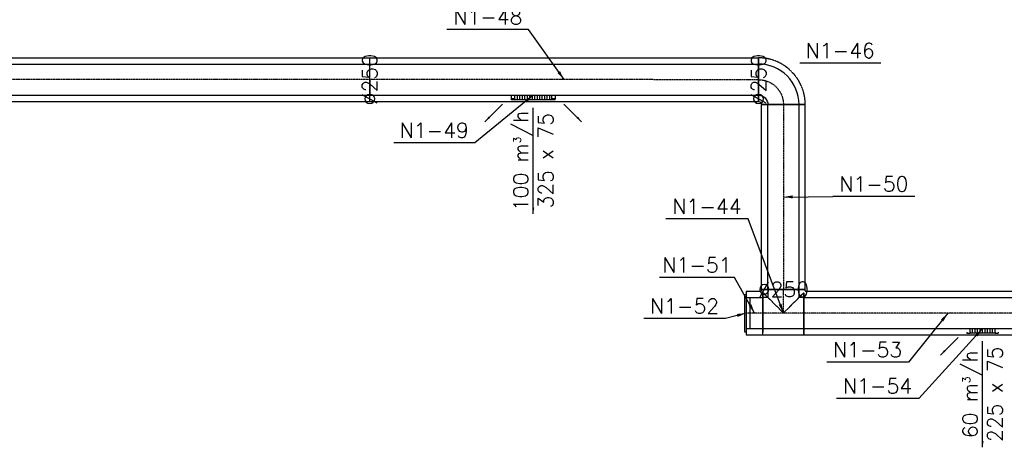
# Model space of a CAD drawing. Header units: millimetres. Extents: x -40063 to 512011, y 350190 to 687060.
# Tile 122 of 256: x 97542 to 105449, y 606058 to 609488. Entities that reach past the tile are written whole.
import ezdxf

# ---------------------------------------------------------------- set-up
doc = ezdxf.new("R2010")
doc.units = ezdxf.units.MM
doc.linetypes.add('DASHDOT', pattern=[1, 0.5, -0.25, 0, -0.25])
doc.linetypes.add('DASHED', pattern=[0.75, 0.5, -0.25])
doc.layers.get('0').update_dxf_attribs({"color": 8})
for name, color, linetype in [('FLUID-N1', 7, 'Continuous'), ('FLUID-N1-120-ARRGR', 7, 'Continuous'), ('FLUID-N1-120-DIM', 7, 'Continuous'), ('FLUID-N1-120-NUM', 7, 'Continuous'), ('FLUID-N1-INS', 7, 'Continuous'), ('FLUID-N1-SYM', 7, 'Continuous')]:
    doc.layers.add(name, color=color, linetype=linetype)
doc.styles.add('FDBES', font='simplex.shx')
doc.dimstyles.new('FDBES', dxfattribs={"dimscale": 50, "dimtxt": 4, "dimasz": 2.5, "dimexe": 0.8, "dimexo": 2, "dimgap": 1, "dimtad": 1, "dimdsep": 46, "dimtxsty": 'FDBES', "dimcen": 2.5, "dimclrd": 4, "dimclre": 5, "dimadec": 0, "dimazin": 0, "dimtfac": 1, "dimtmove": 0, "dimatfit": 3, "dimfxl": 1, "dimarcsym": 0})

# ---------------------------------------------------------------- blocks, each defined once
blk = doc.blocks.new('*U16754')
at = {"color": 0, "linetype": 'ByBlock', "lineweight": -2}
for p, q in [((3000, 125), (-3000, 125)), ((3000, -125), (-3000, -125))]:
    blk.add_line(p, q, dxfattribs=at)
at = {"color": 5, "linetype": 'Continuous', "lineweight": -2}
for p, q in [((3000, 125), (3000, 0)), ((-3000, -125), (-3000, 0)), ((3000, 0), (3000, -125))]:
    blk.add_line(p, q, dxfattribs=at)
at = {"layer": 'FLUID-N1-INS', "color": 5, "linetype": 'DASHED', "lineweight": -3}
for p, q in [((-3000, 0), (-3000, 175)), ((3000, 175), (-3000, 175)), ((3000, 175), (3000, 125)), ((-3000, -175), (-3000, -125)), ((3000, -125), (3000, -175)), ((3000, -175), (-3000, -175))]:
    blk.add_line(p, q, dxfattribs=at)
at = {"layer": 'FLUID-N1-SYM', "color": 5, "linetype": 'DASHDOT', "lineweight": -3}
blk.add_line((-3000, 0), (3000, 0), dxfattribs=at)
blk = doc.blocks.new('*U16753')
at = {"color": 5, "linetype": 'Continuous', "lineweight": -2}
for p, q in [((-1156.5, 27.9), (-1156.5, 125)), ((1156.5, 125), (1156.5, 0)), ((-1156.5, 0), (-1156.5, 27.9)), ((-1156.5, -27.9), (-1156.5, 0)), ((1156.5, 0), (1156.5, -125)), ((-1156.5, -125), (-1156.5, -27.9))]:
    blk.add_line(p, q, dxfattribs=at)
at = {"color": 0, "linetype": 'ByBlock', "lineweight": -2}
for p, q in [((1156.5, 125), (-1156.5, 125)), ((-382.5, -125), (-1156.5, -125)), ((1156.5, -125), (-172.5, -125))]:
    blk.add_line(p, q, dxfattribs=at)
at = {"layer": 'FLUID-N1-INS', "color": 5, "linetype": 'DASHED', "lineweight": -3}
for p, q in [((-1156.5, 125), (-1156.5, 175)), ((1146.5, 175), (-1156.5, 175)), ((1156.5, 165), (1156.5, 125)), ((-1156.5, -175), (-1156.5, -125)), ((1156.5, -125), (1156.5, -175)), ((1156.5, -175), (-1156.5, -175))]:
    blk.add_line(p, q, dxfattribs=at)
at = {"layer": 'FLUID-N1-SYM', "color": 5, "linetype": 'DASHDOT', "lineweight": -3}
for p, q in [((-1156.5, 0), (1156.5, 0)), ((-1156.5, 0), (-1156.5, 0)), ((1146.5, 0), (1156.5, 0))]:
    blk.add_line(p, q, dxfattribs=at)
blk = doc.blocks.new('*U15638')
at = {"color": 5, "linetype": 'Continuous', "lineweight": -2}
for p, q in [((-741, 125), (-741, 0)), ((741, 0), (741, 125)), ((-741, 0), (-741, -125)), ((741, -125), (741, 0))]:
    blk.add_line(p, q, dxfattribs=at)
at = {"color": 0, "linetype": 'ByBlock', "lineweight": -2}
for p, q in [((741, 125), (-741, 125)), ((741, -125), (-741, -125))]:
    blk.add_line(p, q, dxfattribs=at)
at = {"layer": 'FLUID-N1-INS', "color": 5, "linetype": 'DASHED', "lineweight": -3}
for p, q in [((-741, 175), (-741, 125)), ((741, 175), (-741, 175)), ((741, 125), (741, 175)), ((-741, -125), (-741, -175)), ((741, -175), (741, -125)), ((741, -175), (-741, -175))]:
    blk.add_line(p, q, dxfattribs=at)
at = {"layer": 'FLUID-N1-SYM', "color": 5, "linetype": 'DASHDOT', "lineweight": -3}
blk.add_line((-741, 0), (741, 0), dxfattribs=at)
blk = doc.blocks.new('*U16752')
at = {"color": 0, "linetype": 'ByBlock', "lineweight": -2}
blk.add_ellipse((162.5, -162.5, 0), major_axis=(0, 325, 0), ratio=1, start_param=0, end_param=1.570797, dxfattribs=at)
at = {"color": 0, "linetype": 'ByBlock', "lineweight": -2, "extrusion": (1.05195e-10, -1.0519e-10, -1)}
blk.add_ellipse((162.5, -162.5, 0), major_axis=(-75, 0, 0), ratio=1, start_param=0, end_param=1.570797, dxfattribs=at)
at = {"layer": 'FLUID-N1-INS', "color": 5, "linetype": 'DASHED', "lineweight": -3}
for p, q in [((162.5, -137.5, 0), (162.5, 212.5, 0)), ((137.5, -162.5, 0), (-212.5, -162.5, 0))]:
    blk.add_line(p, q, dxfattribs=at)
blk.add_ellipse((162.5, -162.5, 0), major_axis=(0, 375, 0), ratio=1, start_param=0, end_param=1.570796, dxfattribs=at)
at = {"layer": 'FLUID-N1-INS', "color": 5, "linetype": 'DASHED', "lineweight": -3, "extrusion": (1.05195e-10, -1.0519e-10, -1)}
blk.add_ellipse((162.5, -162.5, 0), major_axis=(-25, 0, 0), ratio=1, start_param=0, end_param=1.57079, dxfattribs=at)
at = {"layer": 'FLUID-N1-SYM', "color": 5, "linetype": 'DASHDOT', "lineweight": -3, "extrusion": (1.05195e-10, -1.0519e-10, -1)}
blk.add_ellipse((162.5, -162.5, 0), major_axis=(-200, 0, 0), ratio=1, start_param=0, end_param=1.570796, dxfattribs=at)
blk = doc.blocks.new('*U16751')
at = {"color": 0, "linetype": 'ByBlock', "lineweight": -2}
for p, q in [((72, 125, 0), (-1561, 125, 0)), ((1561, 125, 0), (424, 125, 0)), ((1561, -125, 0), (-1561, -125, 0))]:
    blk.add_line(p, q, dxfattribs=at)
at = {"color": 5, "linetype": 'Continuous', "lineweight": -2}
blk.add_line((1561, 0.6, 0), (1561, 125, 0), dxfattribs=at)
at = {"layer": 'FLUID-N1-INS', "color": 5, "linetype": 'DASHED', "lineweight": -3}
for p, q in [((-1561, 0, 0), (-1561, 175, 0)), ((1561, 175, 0), (-1561, 175, 0)), ((1561, 175, 0), (1561, 125, 0)), ((1561, 0.6, 0), (1561, 0, 0)), ((-1561, -175, 0), (-1561, 0, 0)), ((1561, 0, 0), (1561, -175, 0)), ((1561, -175, 0), (-1561, -175, 0))]:
    blk.add_line(p, q, dxfattribs=at)
at = {"layer": 'FLUID-N1-SYM', "color": 5, "linetype": 'DASHDOT', "lineweight": -3}
for p, q in [((-1561, 0, 0), (-1560.9, 0, 0)), ((-1560.9, 0, 0), (1560.9, 0, 0)), ((1560.9, 0, 0), (1561, 0, 0))]:
    blk.add_line(p, q, dxfattribs=at)
blk = doc.blocks.new('*U16750')
at = {"color": 0, "linetype": 'ByBlock', "lineweight": -2}
for p, q in [((-105, 4.2), (-105, 0)), ((-105, 0), (105, 0)), ((-100, -28), (-100, 0)), ((-80, -28), (-80, 0)), ((-60, -28), (-60, 0)), ((-40, -28), (-40, 0)), ((-20, -28), (-20, 0)), ((0, -28), (0, 0)), ((20, -28), (20, 0)), ((40, -28), (40, 0)), ((60, -28), (60, 0)), ((80, -28), (80, 0)), ((100, -28), (100, 0)), ((-126, -28), (-126, -36.5)), ((-126, -36.5), (-100, -36.5)), ((-100, -28), (-100, -34.5)), ((-100, -34.5), (-100, -36.5)), ((-100, -34.5), (100, -34.5)), ((100, -28), (100, -34.5)), ((100, -34.5), (100, -36.5)), ((100, -36.5), (126, -36.5)), ((126, -28), (126, -36.5))]:
    blk.add_line(p, q, dxfattribs=at)
blk = doc.blocks.new('*U16749')
at = {"color": 0, "linetype": 'ByBlock', "lineweight": -2}
for p, q in [((-176, 0, 0), (-176, -28, 0)), ((-150, 0, 0), (-176, 0, 0)), ((-155, 0, 0), (-155, 4.2, 0)), ((-150, -28, 0), (-150, 0, 0)), ((150, 0, 0), (-150, 0, 0)), ((-130, 0, 0), (-130, -28, 0)), ((-110, 0, 0), (-110, -28, 0)), ((-90, 0, 0), (-90, -28, 0)), ((-70, 0, 0), (-70, -28, 0)), ((-50, 0, 0), (-50, -28, 0)), ((-30, 0, 0), (-30, -28, 0)), ((-10, 0, 0), (-10, -28, 0)), ((10, 0, 0), (10, -28, 0)), ((30, 0, 0), (30, -28, 0)), ((50, 0, 0), (50, -28, 0)), ((70, 0, 0), (70, -28, 0)), ((90, 0, 0), (90, -28, 0)), ((110, 0, 0), (110, -28, 0)), ((130, 0, 0), (130, -28, 0)), ((150, 0, 0), (150, -28, 0)), ((176, 0, 0), (150, 0, 0)), ((176, -28, 0), (176, 0, 0)), ((-176, -28, 0), (-150, -28, 0)), ((-176, -36.5, 0), (-176, -28, 0)), ((-176, -36.5, 0), (-150, -36.5, 0)), ((-150, -34.5, 0), (-150, -28, 0)), ((-150, -36.5, 0), (-150, -34.5, 0)), ((150, -34.5, 0), (-150, -34.5, 0)), ((150, -28, 0), (176, -28, 0)), ((150, -34.5, 0), (150, -28, 0)), ((150, -36.5, 0), (150, -34.5, 0)), ((150, -36.5, 0), (176, -36.5, 0)), ((176, -36.5, 0), (176, -28, 0))]:
    blk.add_line(p, q, dxfattribs=at)
blk = doc.blocks.new('*U16748')
at = {"color": 0, "linetype": 'ByBlock', "lineweight": -2}
for p, q in [((-125, 125), (-125, 190)), ((125, 190), (125, 125)), ((-165, 125), (-125, 125)), ((125, 125), (165, 125)), ((165, -125), (-165, -125))]:
    blk.add_line(p, q, dxfattribs=at)
at = {"color": 5, "linetype": 'Continuous', "lineweight": -2}
blk.add_line((-165, -24.4), (-165, 12.3), dxfattribs=at)
at = {"layer": 'FLUID-N1-INS', "color": 5, "linetype": 'DASHED', "lineweight": -3}
for p, q in [((-175, 175), (-175, 190)), ((-175, 190), (175, 190)), ((-165, 12.3), (-165, 165)), ((0, 0), (-165, 165)), ((165, 165), (0, 0)), ((175, 190), (175, 175)), ((165, 152.3), (165, -154.3)), ((-165, -175), (-165, -24.4)), ((165, -175), (-165, -175))]:
    blk.add_line(p, q, dxfattribs=at)
at = {"layer": 'FLUID-N1-SYM', "color": 5, "linetype": 'DASHDOT', "lineweight": -3}
for p, q in [((0, 0), (0, 190)), ((-165, 0), (165, 0)), ((-165, 0), (-165, 0))]:
    blk.add_line(p, q, dxfattribs=at)
blk = doc.blocks.new('*U16747')
at = {"color": 5, "linetype": 'Continuous', "lineweight": -2}
for p, q in [((-66.5, 0), (-66.5, 125)), ((66.5, 125), (66.5, 0)), ((-66.5, -125), (-66.5, 0)), ((66.5, 0), (66.5, -125))]:
    blk.add_line(p, q, dxfattribs=at)
at = {"color": 0, "linetype": 'ByBlock', "lineweight": -2}
for p, q in [((66.5, 125), (-66.5, 125)), ((66.5, -125), (-66.5, -125))]:
    blk.add_line(p, q, dxfattribs=at)
at = {"layer": 'FLUID-N1-INS', "color": 5, "linetype": 'DASHED', "lineweight": -3}
for p, q in [((-66.5, 125), (-66.5, 165)), ((66.5, 175), (-56.5, 175)), ((66.5, 175), (66.5, 125)), ((-66.5, -175), (-66.5, -125)), ((66.5, -125), (66.5, -175)), ((66.5, -175), (-66.5, -175))]:
    blk.add_line(p, q, dxfattribs=at)
at = {"layer": 'FLUID-N1-SYM', "color": 5, "linetype": 'DASHDOT', "lineweight": -3}
for q in [(66.5, 0), (-56.5, 0)]:
    blk.add_line((-66.5, 0), q, dxfattribs=at)
blk = doc.blocks.new('*U16746')
at = {"color": 5, "linetype": 'Continuous', "lineweight": -2}
for p, q in [((-30, 122.6), (-30, 125)), ((-30, 0), (-30, 122.6)), ((-30, -122.6), (-30, 0)), ((-30, -125), (-30, -122.6))]:
    blk.add_line(p, q, dxfattribs=at)
at = {"color": 0, "linetype": 'ByBlock', "lineweight": -2}
for p, q in [((0, 125), (-30, 125)), ((0, -125), (-30, -125))]:
    blk.add_line(p, q, dxfattribs=at)
at = {"layer": 'FLUID-N1-INS', "color": 5, "linetype": 'DASHED', "lineweight": -3}
for p, q in [((15, 150), (0, 150)), ((15, 150), (15, 0)), ((15, 0), (15, -150)), ((15, -150), (0, -150))]:
    blk.add_line(p, q, dxfattribs=at)
blk = doc.blocks.new('*U16317')
at = {"color": 7}
blk.add_line((818.6, 171.1), (168.3, 171.1), dxfattribs=at)
at = {"color": 7, "insert": (493.5, 171.1), "char_height": 120, "attachment_point": 5, "style": 'FDBES'}
blk.add_mtext('N1-46\\P ', dxfattribs=at)
blk = doc.blocks.new('*U15920')
at = {"color": 7, "insert": (0, -425.7), "char_height": 120, "attachment_point": 5, "rotation": 90, "style": 'FDBES'}
blk.add_mtext('60 m{\\A2;\\H0.5x;3}/h\\P225 x 75', dxfattribs=at)
at = {"color": 7}
blk.add_leader([(0, -851.4), (0, 0)], dimstyle='FDBES', override={"dimscale": 20, "dimclrd": 7}, dxfattribs=at)
blk = doc.blocks.new('*U15922')
at = {"color": 7}
blk.add_leader([(-141.4, -141.4), (0, 0)], dimstyle='FDBES', override={"dimscale": 20, "dimclrd": 7}, dxfattribs=at)
blk = doc.blocks.new('*U15923')
at = {"color": 7, "insert": (0, -425.7, 0), "char_height": 120, "attachment_point": 5, "rotation": 89.99503, "style": 'FDBES'}
blk.add_mtext('100 m{\\A2;\\H0.5x;3}/h\\P325 x 75', dxfattribs=at)
at = {"color": 7}
blk.add_leader([(-0.1, -851.4), (0, 0)], dimstyle='FDBES', override={"dimscale": 20, "dimclrd": 7}, dxfattribs=at)
blk = doc.blocks.new('*U15924')
at = {"color": 7}
blk.add_leader([(141.4, -141.4), (0, 0)], dimstyle='FDBES', override={"dimscale": 20, "dimclrd": 7}, dxfattribs=at)
blk = doc.blocks.new('*U15925')
at = {"color": 7}
blk.add_leader([(-141.4, -141.4), (0, 0)], dimstyle='FDBES', override={"dimscale": 20, "dimclrd": 7}, dxfattribs=at)
blk = doc.blocks.new('*U16315')
at = {"color": 7}
blk.add_line((-285.2, 403.5), (-941.2, 403.5), dxfattribs=at)
at = {"color": 7, "insert": (-613.2, 403.5), "char_height": 120, "attachment_point": 5, "style": 'FDBES'}
blk.add_mtext('N1-48\\P ', dxfattribs=at)
at = {"color": 7}
blk.add_leader([(0, 0), (-285.2, 403.5)], dimstyle='FDBES', override={"dimscale": 30, "dimclrd": 7, "dimclre": 7}, dxfattribs=at)
blk = doc.blocks.new('*U16316')
at = {"color": 7}
blk.add_line((-470, -381.5), (-1120.3, -381.5), dxfattribs=at)
at = {"color": 7, "insert": (-795.2, -381.5), "char_height": 120, "attachment_point": 5, "style": 'FDBES'}
blk.add_mtext('N1-49\\P ', dxfattribs=at)
at = {"color": 7}
blk.add_leader([(0, 0), (-470, -381.5)], dimstyle='FDBES', override={"dimscale": 30, "dimclrd": 7, "dimclre": 7}, dxfattribs=at)
blk = doc.blocks.new('*U16318')
at = {"color": 7}
blk.add_line((1054, 4.6), (398, 4.6), dxfattribs=at)
at = {"color": 7, "insert": (726, 4.6), "char_height": 120, "attachment_point": 5, "style": 'FDBES'}
blk.add_mtext('N1-50\\P ', dxfattribs=at)
at = {"color": 7}
blk.add_leader([(0, 0), (398, 4.6)], dimstyle='FDBES', override={"dimscale": 30, "dimclrd": 7, "dimclre": 7}, dxfattribs=at)
blk = doc.blocks.new('*U16319')
at = {"color": 7}
blk.add_line((-283.2, 755.7), (-944.9, 755.7), dxfattribs=at)
at = {"color": 7, "insert": (-614, 755.7), "char_height": 120, "attachment_point": 5, "style": 'FDBES'}
blk.add_mtext('N1-44\\P ', dxfattribs=at)
at = {"color": 7}
blk.add_leader([(0, 0), (-283.2, 755.7)], dimstyle='FDBES', override={"dimscale": 30, "dimclrd": 7, "dimclre": 7}, dxfattribs=at)
blk = doc.blocks.new('*U16320')
at = {"color": 7}
blk.add_line((-160.2, 285.7), (-764.8, 285.7), dxfattribs=at)
at = {"color": 7, "insert": (-462.5, 285.7), "char_height": 120, "attachment_point": 5, "style": 'FDBES'}
blk.add_mtext('N1-51\\P ', dxfattribs=at)
at = {"color": 7}
blk.add_leader([(0, 0), (-160.2, 285.7)], dimstyle='FDBES', override={"dimscale": 30, "dimclrd": 7, "dimclre": 7}, dxfattribs=at)
blk = doc.blocks.new('*U16321')
at = {"color": 7}
blk.add_line((-168, -44.3), (-824, -44.3), dxfattribs=at)
at = {"color": 7, "insert": (-496, -44.3), "char_height": 120, "attachment_point": 5, "style": 'FDBES'}
blk.add_mtext('N1-52\\P ', dxfattribs=at)
at = {"color": 7}
blk.add_leader([(0, 0), (-168, -44.3)], dimstyle='FDBES', override={"dimscale": 30, "dimclrd": 7, "dimclre": 7}, dxfattribs=at)
blk = doc.blocks.new('*U16322')
at = {"color": 7}
blk.add_line((-317.5, -394.3), (-973.5, -394.3), dxfattribs=at)
at = {"color": 7, "insert": (-645.5, -394.3), "char_height": 120, "attachment_point": 5, "style": 'FDBES'}
blk.add_mtext('N1-53\\P ', dxfattribs=at)
at = {"color": 7}
blk.add_leader([(0, 0), (-317.5, -394.3)], dimstyle='FDBES', override={"dimscale": 30, "dimclrd": 7, "dimclre": 7}, dxfattribs=at)
blk = doc.blocks.new('*U16323')
at = {"color": 7}
blk.add_line((-512.2, -559.3), (-1173.9, -559.3), dxfattribs=at)
at = {"color": 7, "insert": (-843, -559.3), "char_height": 120, "attachment_point": 5, "style": 'FDBES'}
blk.add_mtext('N1-54\\P ', dxfattribs=at)
at = {"color": 7}
blk.add_leader([(0, 0), (-512.2, -559.3)], dimstyle='FDBES', override={"dimscale": 30, "dimclrd": 7, "dimclre": 7}, dxfattribs=at)

msp = doc.modelspace()

# ---------------------------------------------------------------- block references
at = {"layer": 'FLUID-N1', "color": 5, "linetype": 'Continuous', "extrusion": (-1.22465e-16, 0, -1)}
for name, p in [('*U16754', (-97353.54892, 609007.13213, -47)), ('*U16747', (-103443.8081, 607134.82521, -47)), ('*U16748', (-103675.3081, 607134.82521, -47)), ('*U16753', (-104996.78115, 607134.82521, -47)), ('*U16746', (-103377.3081, 607134.82521, -47))]:
    msp.add_blockref(name, p, dxfattribs=at)
at = {"layer": 'FLUID-N1', "color": 5, "linetype": 'Continuous', "extrusion": (1.0519e-10, 4.85553e-06, 1), "rotation": 179.997517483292}
msp.add_blockref('*U16751', (101914.43284, 609007.05473, 49.95706), dxfattribs=at)
at = {"layer": 'FLUID-N1', "color": 5, "linetype": 'Continuous'}
for name, p, rotation in [('*U16752', (103637.81514, 608969.48029, 46.99993), 269.9975174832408), ('*U15638', (103675.3081, 608065.90194, 47), 270)]:
    msp.add_blockref(name, p, dxfattribs=dict(at, rotation=rotation))
at = {"layer": 'FLUID-N1', "color": 5, "linetype": 'Continuous', "extrusion": (1.61606e-12, -4.85553e-06, -1), "rotation": 0.002482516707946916}
msp.add_blockref('*U16749', (-101666.42725, 608882.06562, -49.95705), dxfattribs=at)
at = {"layer": 'FLUID-N1', "color": 5, "linetype": 'Continuous'}
msp.add_blockref('*U16750', (105274.28115, 607009.82521, 47), dxfattribs=at)
at = {"layer": 'FLUID-N1-120-ARRGR', "rotation": 0.002482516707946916}
for name, p in [('*U15925', (101419.71351, 608811.36574, 22.00095)), ('*U15924', (101913.13487, 608811.34437, 22.00095)), ('*U15923', (101666.42292, 608782.06573, 22.00109))]:
    msp.add_blockref(name, p, dxfattribs=at)
at = {"layer": 'FLUID-N1-120-ARRGR'}
for name, p in [('*U15922', (105077.57047, 606939.11453, 72)), ('*U15920', (105274.28115, 606909.82521, 72))]:
    msp.add_blockref(name, p, dxfattribs=at)
at = {"layer": 'FLUID-N1-120-NUM', "linetype": 'ByBlock'}
for name, p in [('*U16315', (101914.43284, 609007.05496, 47)), ('*U16317', (103637.81514, 608969.48029, 47)), ('*U16316', (101666.42725, 608882.06585, 47.00061)), ('*U16318', (103675.3081, 608065.90194, 47)), ('*U16319', (103675.3081, 607134.82521, 47)), ('*U16320', (103443.8081, 607134.82521, 47)), ('*U16321', (103377.3081, 607134.82521, 47)), ('*U16322', (104996.78115, 607134.82521, 47)), ('*U16323', (105274.28115, 607009.82521, 47))]:
    msp.add_blockref(name, p, dxfattribs=at)

# ---------------------------------------------------------------- texts
at = {"layer": 'FLUID-N1-120-DIM', "color": 7, "char_height": 120, "attachment_point": 5, "style": 'FDBES'}
for insert, rotation in [((100353.54892, 609007.13213, 47), 90), ((103475.43284, 609006.98733, 47), 89.997517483)]:
    msp.add_mtext('∅250\\P', dxfattribs=dict(at, insert=insert, rotation=rotation))
at = {"layer": 'FLUID-N1-120-DIM', "color": 7, "insert": (103675.3081, 607324.90194, 47), "char_height": 120, "attachment_point": 5, "style": 'FDBES'}
msp.add_mtext('∅250\\P', dxfattribs=at)

doc.saveas('drawing.dxf')
